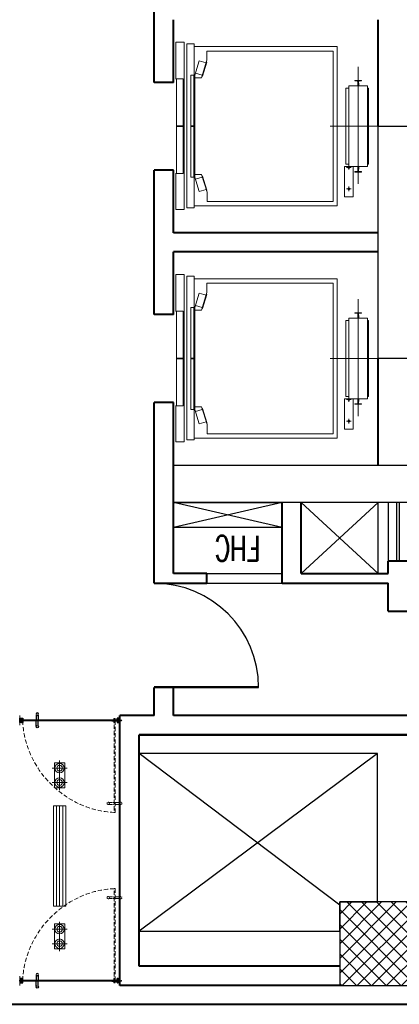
# Model space of a CAD drawing. Header units: inches. Extents: x 371717 to 373017, y 1317902 to 1318657.
# Tile 6 of 8: x 372538 to 372701, y 1317913 to 1318337. Entities that reach past the tile are written whole.
import ezdxf

# ---------------------------------------------------------------- set-up
doc = ezdxf.new("R2010")
doc.units = ezdxf.units.IN
doc.header["$LTSCALE"] = 35
doc.header["$MEASUREMENT"] = 0
doc.linetypes.add('HIDDEN', pattern=[0.375, 0.25, -0.125])
for name, color, linetype in [('2', 7, 'Continuous'), ('A-COLS', 4, 'Continuous'), ('A-DOOR', 7, 'Continuous'), ('A-SHAFT', 1, 'Continuous'), ('A-TEXT-600', 7, 'Continuous'), ('A_ele', 1, 'Continuous'), ('A_Louvers', 16, 'Continuous'), ('LINE', 4, 'Continuous')]:
    doc.layers.add(name, color=color, linetype=linetype)
for name, color, linetype, lineweight in [('A-LIFT', 154, 'Continuous', 9), ('A-WALL', 7, 'Continuous', 40), ('ac grill', 6, 'Continuous', 15), ('COL HATCH', 8, 'Continuous', 13), ('DIM', 221, 'Continuous', 9), ('I-CEIL-light', 150, 'Continuous', 0), ('I-Door', 30, 'Continuous', 15), ('I-Part-Gyps', 5, 'Continuous', 15), ('LIGHTS', 150, 'Continuous', 0)]:
    doc.layers.add(name, color=color, linetype=linetype, lineweight=lineweight)
doc.styles.add('300_simplex', font='simplex.shx', dxfattribs={"width": 0.7, "height": 300})

# ---------------------------------------------------------------- blocks, each defined once
blk = doc.blocks.new('DOOR')
for p, q in [((-0.01, 0), (-0.01, 0.9999)), ((0, 0), (0, 1))]:
    blk.add_line(p, q)
blk.add_arc((0, 0), 1, 90, 180)
blk = doc.blocks.new('DFSDFB')
at = {"color": 3, "elevation": -240}
for points in [[(-372040, -46680), (-372040, -46733)], [(-372020, -46680), (-372020, -46733)]]:
    blk.add_lwpolyline(points, dxfattribs=at)
at = {"color": 3}
blk.add_circle((-372030, -46673, -240), 12.5, dxfattribs=at)
blk = doc.blocks.new('FGBFGB')
at = {"layer": 'DIM'}
blk.add_hatch(color=256, dxfattribs=at).paths.add_polyline_path([(-372035, -46743), (-372025, -46743), (-372025, -46733), (-372035, -46733)])
at = {"color": 3, "elevation": -240}
for points in [[(-372035, -46733), (-372035, -46743)], [(-372025, -46733), (-372025, -46743)]]:
    blk.add_lwpolyline(points, dxfattribs=at)
at = {"layer": 'LINE', "color": 4}
blk.add_blockref('DFSDFB', (0, 0), dxfattribs=at)
at = {"layer": 'LINE', "color": 4, "xscale": -1, "rotation": 180}
blk.add_blockref('DFSDFB', (0, -93476), dxfattribs=at)
blk = doc.blocks.new('A$C13574F4D')
at = {"layer": '2', "color": 6, "linetype": 'Continuous'}
for p, q in [((2, 5), (0, 5)), ((0, 5), (0, 0)), ((1, 1), (1, 4)), ((1, 4), (2, 3)), ((22, 1), (1, 1)), ((3, 6), (2, 5)), ((2, 3), (4, 6)), ((3, 7), (3, 7)), ((3, 7), (3, 6)), ((4, 7), (4, 8)), ((4, 7), (4, 7)), ((22, 1), (44, 1)), ((41, 7), (41, 8)), ((41, 7), (41, 7)), ((43, 3), (41, 6)), ((42, 7), (42, 7)), ((42, 7), (42, 6)), ((42, 6), (43, 5)), ((43, 5), (45, 5)), ((44, 4), (43, 3)), ((44, 1), (44, 4)), ((45, 5), (45, 0)), ((0, 0), (45, 0))]:
    blk.add_line(p, q, dxfattribs=at)
for centre, radius, start, end in [((3, 7), 0.5, 29.9989, 210.0003), ((3, 6), 1, 315.001, 29.9996), ((42, 7), 0.5, 330.0011, 149.9997), ((42, 6), 1, 149.9997, 225)]:
    blk.add_arc(centre, radius, start, end, dxfattribs=at)
blk = doc.blocks.new('dhshfh')
at = {"color": 7, "linetype": 'Continuous'}
for p, q in [((0, -6, 0), (2, -5, 0)), ((0, -6, 0), (2, -7, 0)), ((41, -5, 0), (2, -5, 0)), ((41, -7, 0), (2, -7, 0)), ((5, -7, 0), (4, -5, 0)), ((6, -7, 0), (5, -5, 0)), ((6, -7, 0), (5, -5, 0)), ((7, -7, 0), (6, -5, 0)), ((8, -7, 0), (7, -5, 0)), ((9, -7, 0), (8, -5, 0)), ((10, -7, 0), (9, -5, 0)), ((11, -7, 0), (10, -5, 0)), ((12, -7, 0), (11, -5, 0)), ((13, -7, 0), (12, -5, 0)), ((14, -7, 0), (13, -5, 0)), ((15, -7, 0), (14, -5, 0)), ((16, -7, 0), (15, -5, 0)), ((17, -7, 0), (16, -5, 0)), ((17, -7, 0), (16, -5, 0)), ((18, -7, 0), (17, -5, 0)), ((19, -7, 0), (18, -5, 0)), ((20, -7, 0), (19, -5, 0)), ((21, -7, 0), (20, -5, 0)), ((22, -7, 0), (21, -5, 0)), ((23, -7, 0), (22, -5, 0)), ((24, -7, 0), (23, -5, 0)), ((25, -7, 0), (24, -5, 0)), ((26, -7, 0), (25, -5, 0)), ((27, -7, 0), (26, -5, 0)), ((28, -7, 0), (27, -5, 0)), ((29, -7, 0), (28, -5, 0)), ((30, -7, 0), (29, -5, 0)), ((31, -7, 0), (30, -5, 0)), ((32, -7, 0), (31, -5, 0)), ((33, -7, 0), (32, -5, 0)), ((34, -7, 0), (33, -5, 0)), ((35, -7, 0), (34, -5, 0)), ((36, -7, 0), (35, -5, 0)), ((37, -7, 0), (36, -5, 0)), ((38, -7, 0), (37, -5, 0)), ((39, -7, 0), (38, -5, 0)), ((40, -7, 0), (39, -5, 0)), ((41, -5, 0), (41, -3, 0)), ((42, -3, 0), (41, -3, 0)), ((41, -9, 0), (41, -7, 0)), ((42, -9, 0), (41, -9, 0)), ((43, -8, 0), (43, -4, 0))]:
    blk.add_line(p, q, dxfattribs=at)
for centre, start, end in [((42, -4, 0), 0, 90), ((42, -8, 0), 270, 0)]:
    blk.add_arc(centre, 1, start, end, dxfattribs=at)
blk = doc.blocks.new('A$C4B1B412E')
at = {"layer": 'LINE'}
h = blk.add_hatch(dxfattribs=at)
h.set_pattern_fill('ANSI31', color=25, scale=0.2, angle=-90, style=0)
h.set_pattern_definition([(225, (19616.511, 13176.13184), (-0.449012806, 0.449012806), [])])
h.paths.add_polyline_path([(-437, 327), (-437, 342), (-437, 347), (-449, 347), (-449, 327)])
h = blk.add_hatch(dxfattribs=at)
h.set_pattern_fill('ANSI31', color=25, scale=0.2, angle=-90, style=0)
h.set_pattern_definition([(135, (19616.511, -13530.6771), (-0.449012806, -0.449012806), [])])
h.paths.add_polyline_path([(-437, -681), (-437, -697), (-437, -702), (-449, -702), (-449, -681)])
at = {"color": 5, "ltscale": 5}
for p, q in [((-452, 311, 0), (-452, 263, 0)), ((-452, 311, 0), (-437, 311, 0)), ((-449, -671, 0), (-449, 311, 0)), ((-449, 263, 0), (-449, 311, 0)), ((-440, 311, 0), (-440, -671, 0)), ((-440, 263, 0), (-440, 311, 0)), ((-437, 311, 0), (-437, 263, 0)), ((-452, 263, 0), (-449, 263, 0)), ((-437, 263, 0), (-440, 263, 0))]:
    blk.add_line(p, q, dxfattribs=at)
at = {"linetype": 'HIDDEN', "ltscale": 5}
for p, q in [((-1409, 296, 0), (-424, 296, 0)), ((-424, 286, 0), (-1409, 286, 0))]:
    blk.add_line(p, q, dxfattribs=at)
at = {"linetype": 'HIDDEN'}
for p, q in [((-1319, 296, 0), (-1319, 286, 0)), ((-1309, 296, 0), (-1309, 286, 0))]:
    blk.add_line(p, q, dxfattribs=at)
at = {"color": 8, "linetype": 'HIDDEN', "ltscale": 5}
for p, q in [((-424, 299, 0), (-471, 299, 0)), ((-471, 299, 0), (-471, 296, 0)), ((-471, 296, 0), (-424, 296, 0)), ((-471, 283, 0), (-471, 286, 0)), ((-471, 286, 0), (-424, 286, 0)), ((-424, 283, 0), (-471, 283, 0)), ((-424, 299, 0), (-424, 283, 0))]:
    blk.add_line(p, q, dxfattribs=at)
at = {"linetype": 'HIDDEN', "elevation": 0}
for points in [[(-1324, 348), (-1324, 296)], [(-1304, 348), (-1304, 296)], [(-1324, 233), (-1324, 286)], [(-1304, 233), (-1304, 286)]]:
    blk.add_lwpolyline(points, dxfattribs=at)
at = {"linetype": 'HIDDEN', "ltscale": 5, "elevation": 0}
blk.add_lwpolyline([(-1409, 296), (-1409, 286)], dxfattribs=at)
at = {"color": 5, "ltscale": 5, "elevation": 0}
blk.add_lwpolyline([(-449, -671), (-440, -671)], dxfattribs=at)
at = {"linetype": 'HIDDEN'}
for centre in [(-1314, 356, 0), (-1314, 225, 0)]:
    blk.add_circle(centre, 12.5, dxfattribs=at)
at = {"linetype": 'HIDDEN', "ltscale": 5, "extrusion": (-3.33482e-11, -6.26733e-09, -1)}
blk.add_ellipse((-510, 227, 0), major_axis=(-668, 668, 0), ratio=0.900623, start_param=3.910619, end_param=5.509863, dxfattribs=at)
at = {"color": 5, "ltscale": 5, "extrusion": (-3.33482e-11, -6.26733e-09, -1)}
blk.add_ellipse((-444, 290, 0), major_axis=(2.8, 2.8, 0), ratio=1, start_param=3.141593, end_param=9.424778, dxfattribs=at)
at = {"color": 8, "linetype": 'HIDDEN', "ltscale": 5, "extrusion": (-6.26733e-09, 3.33482e-11, -1)}
blk.add_ellipse((-444, 290, 0), major_axis=(2.8, -2.8, 0), ratio=1, start_param=3.141593, end_param=9.424778, dxfattribs=at)
at = {"layer": '2', "color": 6, "linetype": 'Continuous'}
for p, q in [((-467, 348, 0), (-454, 348, 0)), ((-467, 330, 0), (-467, 348, 0)), ((-465, 330, 0), (-467, 330, 0)), ((-465, 329, 0), (-467, 329, 0)), ((-467, 329, 0), (-467, 326, 0)), ((-467, 325, 0), (-467, 326, 0)), ((-467, 322, 0), (-467, 325, 0)), ((-465, 322, 0), (-467, 322, 0)), ((-466, 332, 0), (-466, 346, 0)), ((-463, 329, 0), (-466, 332, 0)), ((-465, 347, 0), (-461, 347, 0)), ((-464, 328, 0), (-465, 330, 0)), ((-464, 329, 0), (-465, 329, 0)), ((-465, 327, 0), (-464, 328, 0)), ((-465, 324, 0), (-464, 323, 0)), ((-464, 322, 0), (-465, 322, 0)), ((-464, 327, 0), (-464, 328, 0)), ((-452, 326, 0), (-464, 326, 0)), ((-452, 325, 0), (-464, 325, 0)), ((-463, 327, 0), (-462, 328, 0)), ((-460, 347, 0), (-457, 347, 0)), ((-457, 345, 0), (-457, 346, 0)), ((-455, 327, 0), (-457, 345, 0)), ((-455, 342, 0), (-454, 328, 0)), ((-453, 326, 0), (-455, 326, 0)), ((-454, 348, 0), (-454, 345, 0)), ((-454, 345, 0), (-453, 345, 0)), ((-453, 343, 0), (-454, 343, 0)), ((-451, 329, 0), (-454, 329, 0)), ((-454, 328, 0), (-452, 328, 0)), ((-454, 328, 0), (-453, 328, 0)), ((-454, 323, 0), (-452, 323, 0)), ((-451, 322, 0), (-454, 322, 0)), ((-453, 345, 0), (-452, 343, 0)), ((-452, 328, 0), (-452, 326, 0)), ((-452, 323, 0), (-452, 325, 0)), ((-451, 328, 0), (-451, 329, 0)), ((-451, 326, 0), (-451, 328, 0)), ((-445, 326, 0), (-451, 326, 0)), ((-451, 325, 0), (-451, 322, 0)), ((-438, 325, 0), (-451, 325, 0)), ((-444, 326, 0), (-445, 326, 0)), ((-444, 326, 0), (-444, 326, 0)), ((-424, 326, 0), (-444, 326, 0)), ((-438, 322, 0), (-438, 325, 0)), ((-435, 322, 0), (-438, 322, 0)), ((-437, 343, 0), (-436, 345, 0)), ((-425, 325, 0), (-437, 325, 0)), ((-437, 325, 0), (-437, 323, 0)), ((-437, 323, 0), (-435, 323, 0)), ((-436, 345, 0), (-435, 345, 0)), ((-434, 343, 0), (-436, 343, 0)), ((-435, 345, 0), (-435, 348, 0)), ((-435, 348, 0), (-422, 348, 0)), ((-433, 344, 0), (-433, 345, 0)), ((-432, 346, 0), (-424, 346, 0)), ((-425, 323, 0), (-424, 324, 0)), ((-424, 322, 0), (-425, 322, 0)), ((-423, 322, 0), (-424, 322, 0)), ((-423, 345, 0), (-423, 327, 0)), ((-422, 322, 0), (-423, 322, 0)), ((-422, 348, 0), (-422, 322, 0)), ((-465, -676, 0), (-467, -676, 0)), ((-467, -676, 0), (-467, -679, 0)), ((-467, -679, 0), (-467, -681, 0)), ((-467, -684, 0), (-467, -681, 0)), ((-465, -684, 0), (-467, -684, 0)), ((-465, -684, 0), (-467, -684, 0)), ((-467, -684, 0), (-467, -702, 0)), ((-467, -702, 0), (-454, -702, 0)), ((-463, -683, 0), (-466, -686, 0)), ((-466, -687, 0), (-466, -700, 0)), ((-464, -677, 0), (-465, -676, 0)), ((-465, -679, 0), (-464, -678, 0)), ((-465, -681, 0), (-464, -682, 0)), ((-464, -683, 0), (-465, -684, 0)), ((-464, -683, 0), (-465, -684, 0)), ((-465, -701, 0), (-461, -701, 0)), ((-452, -679, 0), (-464, -679, 0)), ((-452, -681, 0), (-464, -681, 0)), ((-464, -682, 0), (-464, -683, 0)), ((-463, -681, 0), (-462, -683, 0)), ((-460, -701, 0), (-457, -701, 0)), ((-455, -681, 0), (-457, -699, 0)), ((-457, -699, 0), (-457, -700, 0)), ((-453, -681, 0), (-455, -681, 0)), ((-455, -697, 0), (-454, -682, 0)), ((-451, -676, 0), (-454, -676, 0)), ((-454, -677, 0), (-452, -678, 0)), ((-454, -683, 0), (-452, -682, 0)), ((-454, -682, 0), (-453, -682, 0)), ((-451, -684, 0), (-454, -684, 0)), ((-453, -697, 0), (-454, -698, 0)), ((-454, -702, 0), (-454, -700, 0)), ((-454, -700, 0), (-453, -700, 0)), ((-453, -700, 0), (-452, -698, 0)), ((-452, -678, 0), (-452, -679, 0)), ((-452, -682, 0), (-452, -681, 0)), ((-451, -679, 0), (-451, -676, 0)), ((-438, -679, 0), (-451, -679, 0)), ((-445, -681, 0), (-451, -681, 0)), ((-451, -681, 0), (-451, -682, 0)), ((-451, -683, 0), (-451, -684, 0)), ((-444, -680, 0), (-445, -681, 0)), ((-444, -681, 0), (-444, -680, 0)), ((-424, -681, 0), (-444, -681, 0)), ((-435, -676, 0), (-438, -676, 0)), ((-438, -676, 0), (-438, -679, 0)), ((-437, -678, 0), (-435, -677, 0)), ((-437, -679, 0), (-437, -678, 0)), ((-425, -679, 0), (-437, -679, 0)), ((-437, -698, 0), (-436, -700, 0)), ((-434, -698, 0), (-436, -697, 0)), ((-436, -700, 0), (-435, -700, 0)), ((-435, -700, 0), (-435, -702, 0)), ((-435, -702, 0), (-422, -702, 0)), ((-433, -699, 0), (-433, -700, 0)), ((-432, -701, 0), (-424, -701, 0)), ((-424, -676, 0), (-425, -677, 0)), ((-425, -678, 0), (-424, -679, 0)), ((-423, -676, 0), (-424, -676, 0)), ((-422, -676, 0), (-423, -676, 0)), ((-423, -700, 0), (-423, -682, 0)), ((-422, -702, 0), (-422, -676, 0))]:
    blk.add_line(p, q, dxfattribs=at)
for centre, radius, start, end in [((-465, 346, 0), 0.8, 90, 180), ((-465, 332, 0), 0.8, 180, 225), ((-464, 327, 0), 0.4, 150, 270), ((-464, 324, 0), 0.4, 90, 210), ((-465, 328, 0), 0.801, 329.9994, 45.0005), ((-464, 327, 0), 0.6, 150, 330.0002), ((-465, 323, 0), 0.801, 314.9995, 30.0006), ((-463, 328, 0), 0.5, 330, 45), ((-461, 347, 0), 0.3, 180, 0), ((-457, 346, 0), 0.8, 3.8105, 90), ((-454, 342, 0), 0.8, 75, 183.8141), ((-455, 327, 0), 0.5, 183.8144, 270), ((-454, 329, 0), 0.65, 90, 251.0755), ((-454, 322, 0), 0.65, 108.9245, 270), ((-452, 343, 0), 0.5, 254.9999, 30.0001), ((-453, 327, 0), 0.6, 270.0001, 90), ((-451, 328, 0), 0.3, 270, 90), ((-436, 343, 0), 0.5, 149.9999, 285), ((-435, 322, 0), 0.65, 270, 71.0754), ((-434, 344, 0), 0.8, 285, 0), ((-432, 345, 0), 0.8, 90, 179.9999), ((-425, 324, 0), 0.4, 330.0001, 90), ((-424, 323, 0), 0.8, 150, 225.0002), ((-424, 345, 0), 0.8, 0.0001, 90), ((-424, 327, 0), 0.8, 270, 0), ((-465, -687, 0), 0.8, 135, 180), ((-465, -700, 0), 0.8, 180, 270), ((-464, -679, 0), 0.4, 150, 270), ((-464, -681, 0), 0.4, 90, 210), ((-465, -678, 0), 0.801, 329.9994, 45.0005), ((-464, -682, 0), 0.6, 29.9998, 210), ((-465, -683, 0), 0.801, 314.9995, 30.0006), ((-463, -683, 0), 0.5, 315, 30), ((-461, -701, 0), 0.3, 0, 180), ((-457, -700, 0), 0.8, 270, 356.1895), ((-455, -681, 0), 0.5, 90, 176.1856), ((-454, -697, 0), 0.8, 176.1859, 285), ((-454, -677, 0), 0.65, 90, 251.0755), ((-454, -683, 0), 0.65, 108.9245, 270), ((-453, -681, 0), 0.6, 270, 89.9999), ((-452, -698, 0), 0.5, 329.9999, 105.0001), ((-451, -682, 0), 0.3, 270, 90), ((-436, -698, 0), 0.5, 75, 210.0001), ((-435, -677, 0), 0.65, 288.9246, 90), ((-434, -699, 0), 0.8, 0, 75), ((-432, -700, 0), 0.8, 180.0001, 270), ((-424, -678, 0), 0.8, 134.9998, 210), ((-425, -679, 0), 0.4, 270, 29.9999), ((-424, -682, 0), 0.8, 0, 90), ((-424, -700, 0), 0.8, 270, 359.9999)]:
    blk.add_arc(centre, radius, start, end, dxfattribs=at)
at = {"layer": 'I-Part-Gyps', "lineweight": 15}
for p, q in [((-394, 348, 0), (-494, 348, 0)), ((-394, -702, 0), (-494, -702, 0)), ((-394, -702, 0), (-494, -702, 0))]:
    blk.add_line(p, q, dxfattribs=at)
at = {"layer": 'LINE', "color": 25, "elevation": 0}
for points in [[(-449, 327), (-449, 347), (-437, 347), (-437, 342), (-437, 342), (-437, 327)], [(-449, -681), (-449, -702), (-437, -702), (-437, -697), (-437, -697), (-437, -681)]]:
    blk.add_lwpolyline(points, close=True, dxfattribs=at)
at = {"layer": 'LINE', "color": 4, "extrusion": (0, 0, -1), "zscale": -1}
blk.add_blockref('A$C13574F4D', (422, 317, 0), dxfattribs=at)
at = {"layer": 'LINE', "color": 4, "rotation": 270}
blk.add_blockref('dhshfh', (-438, 366, 0), dxfattribs=at)
at = {"layer": 'LINE', "color": 4, "extrusion": (0, 0, -1), "zscale": -1, "rotation": 270}
blk.add_blockref('FGBFGB', (47182, -372548, -240), dxfattribs=at)
at = {"layer": 'LINE', "color": 4, "extrusion": (0, 0, -1), "xscale": -1, "zscale": -1, "rotation": 180}
blk.add_blockref('A$C13574F4D', (422, -671, 0), dxfattribs=at)
blk = doc.blocks.new('cflgrid-flat-3')
at = {"layer": 'I-CEIL-light', "ltscale": 10}
for p, q in [((300, 420), (300, 180)), ((420, 300), (180, 300))]:
    blk.add_line(p, q, dxfattribs=at)
for radius in [75, 45]:
    blk.add_circle((300, 300), radius, dxfattribs=at)
blk = doc.blocks.new('A$C64E82A7A')
at = {"layer": 'LIGHTS', "linetype": 'ByBlock'}
blk.add_lwpolyline([(27, 27), (327, 27), (327, 152), (27, 152)], close=True, dxfattribs=at)
at = {"layer": 'LIGHTS', "ltscale": 10}
for p, xscale, yscale, zscale, rotation in [((-135, -135), 0.7499999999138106, 0.7499999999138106, 0.7499999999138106, 0.01273986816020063), ((488, -135), -0.7499999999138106, 0.75, 0.75, 359.9872601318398)]:
    blk.add_blockref('cflgrid-flat-3', p, dxfattribs=dict(at, xscale=xscale, yscale=yscale, zscale=zscale, rotation=rotation))
blk = doc.blocks.new('A$C4DBF7927')
at = {"layer": 'ac grill'}
for p, q in [((38, 0), (38, -1200)), ((75, 0), (75, -1200)), ((112, 0), (112, -1200))]:
    blk.add_line(p, q, dxfattribs=at)
blk.add_lwpolyline([(0, -1200), (150, -1200), (150, 0), (0, 0)], close=True, dxfattribs=at)

msp = doc.modelspace()

# ---------------------------------------------------------------- hatches: boundary and pattern name
at = {"layer": 'COL HATCH'}
h = msp.add_hatch(dxfattribs=at)
h.set_pattern_fill('ANSI37', color=256, scale=36, angle=90, style=0)
h.set_pattern_definition([(135, (372711.621, 1317618.76), (-3.18198, -3.18198), []), (225, (372711.621, 1317618.76), (3.18198, -3.18198), [])])
h.paths.add_polyline_path([(372711.62, 1317921.16), (372711.62, 1317957.16), (372675.62, 1317957.16), (372675.62, 1317921.16)])

# ---------------------------------------------------------------- linework, layer by layer
at = {"layer": 'A-COLS', "elevation": -0.06}
for points in [[(372692.18, 1318191.34), (372692.18, 1318291.42), (372704.78, 1318291.42), (372704.78, 1318191.34)], [(372603.98, 1318145.44), (372704.78, 1318145.44), (372704.78, 1318129.24), (372603.98, 1318129.24)]]:
    msp.add_lwpolyline(points, close=True, dxfattribs=at)
at = {"layer": 'A-COLS', "ltscale": 2.5, "elevation": -0.06}
msp.add_lwpolyline([(372711.62, 1317921.16), (372711.62, 1317957.16), (372675.62, 1317957.16), (372675.62, 1317921.16)], close=True, dxfattribs=at)
at = {"layer": 'A-LIFT'}
for p, q in [((372683.61, 1318317.03, -0.06), (372683.61, 1318266.61, -0.06)), ((372612.82, 1318313.39, -0.06), (372612.82, 1318269.45, -0.06)), ((372671.57, 1318291.42, -0.06), (372691.95, 1318291.42, -0.06)), ((372680.54, 1318273.69, -0.06), (372678.59, 1318273.69, -0.06)), ((372679.57, 1318272.71, -0.06), (372679.57, 1318274.67, -0.06)), ((372679.57, 1318263.46, -0.06), (372679.57, 1318265.42, -0.06)), ((372680.54, 1318264.44, -0.06), (372678.59, 1318264.44, -0.06)), ((372683.61, 1318216.95, -0.06), (372683.61, 1318166.53, -0.06)), ((372612.82, 1318213.31, -0.06), (372612.82, 1318169.37, -0.06)), ((372671.57, 1318191.34, -0.06), (372691.95, 1318191.34, -0.06)), ((372680.54, 1318173.61, -0.06), (372678.59, 1318173.61, -0.06)), ((372679.57, 1318172.63, -0.06), (372679.57, 1318174.59, -0.06)), ((372680.54, 1318164.36, -0.06), (372678.59, 1318164.36, -0.06)), ((372679.57, 1318163.38, -0.06), (372679.57, 1318165.34, -0.06))]:
    msp.add_line(p, q, dxfattribs=at)
at = {"layer": 'A-LIFT', "elevation": -0.06}
for points in [[(372605.02, 1318311.66), (372605.02, 1318327.65), (372608.66, 1318327.65), (372608.66, 1318255.57), (372605.02, 1318255.57), (372605.02, 1318271.18)], [(372612.98, 1318257.09), (372674.51, 1318257.09), (372674.51, 1318325.75), (372612.98, 1318325.75)], [(372613.19, 1318270.58), (372616.06, 1318270.58), (372618.49, 1318263.06), (372618.49, 1318259.02), (372672.82, 1318259.02), (372672.82, 1318323.82), (372618.38, 1318323.82), (372618.38, 1318319.81), (372616.06, 1318312.26), (372613.19, 1318312.26)], [(372613.19, 1318313.39), (372615.09, 1318319.61), (372618.04, 1318318.71)], [(372616.29, 1318312.99), (372616.47, 1318312.94), (372618.33, 1318319.02), (372618.15, 1318319.08)], [(372616.4, 1318313.36), (372613.45, 1318314.27)], [(372679.57, 1318275.04), (372678.29, 1318275.04), (372678.29, 1318307.8), (372679.57, 1318307.8)], [(372687.66, 1318275.04), (372688.04, 1318275.04), (372688.04, 1318307.8), (372687.66, 1318307.8)], [(372613.19, 1318269.45), (372615.09, 1318263.23), (372618.04, 1318264.13)], [(372616.4, 1318269.48), (372613.45, 1318268.57)], [(372616.29, 1318269.85), (372616.47, 1318269.9), (372618.33, 1318263.82), (372618.15, 1318263.76)], [(372605.02, 1318211.58), (372605.02, 1318227.57), (372608.66, 1318227.57), (372608.66, 1318155.49), (372605.02, 1318155.49), (372605.02, 1318171.1)], [(372612.98, 1318157.01), (372674.51, 1318157.01), (372674.51, 1318225.67), (372612.98, 1318225.67)], [(372613.19, 1318170.5), (372616.06, 1318170.5), (372618.49, 1318162.98), (372618.49, 1318158.94), (372672.82, 1318158.94), (372672.82, 1318223.74), (372618.38, 1318223.74), (372618.38, 1318219.73), (372616.06, 1318212.18), (372613.19, 1318212.18)], [(372613.19, 1318213.31), (372615.09, 1318219.53), (372618.04, 1318218.63)], [(372616.29, 1318212.91), (372616.47, 1318212.86), (372618.33, 1318218.94), (372618.15, 1318219)], [(372616.4, 1318213.28), (372613.45, 1318214.19)], [(372679.57, 1318174.96), (372678.29, 1318174.96), (372678.29, 1318207.72), (372679.57, 1318207.72)], [(372687.66, 1318174.96), (372688.04, 1318174.96), (372688.04, 1318207.72), (372687.66, 1318207.72)], [(372613.19, 1318169.37), (372615.09, 1318163.15), (372618.04, 1318164.05)], [(372616.4, 1318169.4), (372613.45, 1318168.49)], [(372616.29, 1318169.77), (372616.47, 1318169.82), (372618.33, 1318163.74), (372618.15, 1318163.68)]]:
    msp.add_lwpolyline(points, dxfattribs=at)
for points in [[(372609.82, 1318256.32), (372612.98, 1318256.32), (372612.98, 1318326.9), (372609.82, 1318326.9)], [(372605.37, 1318270.99), (372608.24, 1318270.99), (372608.24, 1318311.85), (372605.37, 1318311.85)], [(372611.51, 1318269.45), (372613.19, 1318269.45), (372613.19, 1318313.39), (372611.51, 1318313.39)], [(372687.66, 1318274.08), (372687.66, 1318308.76), (372679.57, 1318308.76), (372679.57, 1318274.08)], [(372608.24, 1318291.54), (372605.37, 1318291.54), (372605.37, 1318291.54), (372608.24, 1318291.54)], [(372605.37, 1318291.3), (372608.24, 1318291.3), (372608.24, 1318291.3), (372605.37, 1318291.3)], [(372611.51, 1318291.52), (372612.82, 1318291.52), (372612.82, 1318291.52), (372611.51, 1318291.52)], [(372612.82, 1318291.32), (372611.51, 1318291.32), (372611.51, 1318291.32), (372612.82, 1318291.32)], [(372681.49, 1318274.08), (372681.49, 1318260.97), (372677.64, 1318260.97), (372677.64, 1318274.08)], [(372609.82, 1318156.24), (372612.98, 1318156.24), (372612.98, 1318226.82), (372609.82, 1318226.82)], [(372605.37, 1318170.91), (372608.24, 1318170.91), (372608.24, 1318211.77), (372605.37, 1318211.77)], [(372611.51, 1318169.37), (372613.19, 1318169.37), (372613.19, 1318213.31), (372611.51, 1318213.31)], [(372687.66, 1318174), (372687.66, 1318208.68), (372679.57, 1318208.68), (372679.57, 1318174)], [(372608.24, 1318191.46), (372605.37, 1318191.46), (372605.37, 1318191.46), (372608.24, 1318191.46)], [(372605.37, 1318191.22), (372608.24, 1318191.22), (372608.24, 1318191.22), (372605.37, 1318191.22)], [(372611.51, 1318191.44), (372612.82, 1318191.44), (372612.82, 1318191.44), (372611.51, 1318191.44)], [(372612.82, 1318191.24), (372611.51, 1318191.24), (372611.51, 1318191.24), (372612.82, 1318191.24)], [(372681.49, 1318174), (372681.49, 1318160.89), (372677.64, 1318160.89), (372677.64, 1318174)]]:
    msp.add_lwpolyline(points, close=True, dxfattribs=at)
for points in [[(372685.05, 1318311.15), (372682.16, 1318311.15), (372682.16, 1318311.06, 0.385135), (372682.28, 1318310.93), (372683.3, 1318310.81, -0.382193), (372683.47, 1318310.62), (372683.47, 1318310.03, -0.131652), (372683.47, 1318310.01), (372683.42, 1318309.93, 0.131652), (372683.41, 1318309.91), (372683.41, 1318308.8, 0.414214), (372683.45, 1318308.76), (372683.76, 1318308.76, 0.414214), (372683.8, 1318308.8), (372683.8, 1318309.91, 0.131652), (372683.79, 1318309.93), (372683.75, 1318310.01, -0.131652), (372683.74, 1318310.03), (372683.74, 1318310.62, -0.382193), (372683.91, 1318310.81), (372684.93, 1318310.93, 0.379256), (372685.05, 1318311.06)], [(372685.05, 1318271.69), (372682.16, 1318271.69), (372682.16, 1318271.78, -0.385135), (372682.28, 1318271.91), (372683.3, 1318272.03, 0.382193), (372683.47, 1318272.22), (372683.47, 1318272.81, 0.131652), (372683.47, 1318272.83), (372683.42, 1318272.91, -0.131652), (372683.41, 1318272.93), (372683.41, 1318274.04, -0.414214), (372683.45, 1318274.08), (372683.76, 1318274.08, -0.414214), (372683.8, 1318274.04), (372683.8, 1318272.93, -0.131652), (372683.79, 1318272.91), (372683.75, 1318272.83, 0.131652), (372683.74, 1318272.81), (372683.74, 1318272.22, 0.382193), (372683.91, 1318272.03), (372684.93, 1318271.91, -0.379256), (372685.05, 1318271.78)], [(372685.05, 1318211.07), (372682.16, 1318211.07), (372682.16, 1318210.98, 0.385135), (372682.28, 1318210.85), (372683.3, 1318210.73, -0.382193), (372683.47, 1318210.54), (372683.47, 1318209.95, -0.131652), (372683.47, 1318209.93), (372683.42, 1318209.85, 0.131652), (372683.41, 1318209.83), (372683.41, 1318208.72, 0.414214), (372683.45, 1318208.68), (372683.76, 1318208.68, 0.414214), (372683.8, 1318208.72), (372683.8, 1318209.83, 0.131652), (372683.79, 1318209.85), (372683.75, 1318209.93, -0.131652), (372683.74, 1318209.95), (372683.74, 1318210.54, -0.382193), (372683.91, 1318210.73), (372684.93, 1318210.85, 0.379256), (372685.05, 1318210.98)], [(372685.05, 1318171.61), (372682.16, 1318171.61), (372682.16, 1318171.7, -0.385135), (372682.28, 1318171.83), (372683.3, 1318171.95, 0.382193), (372683.47, 1318172.14), (372683.47, 1318172.73, 0.131652), (372683.47, 1318172.75), (372683.42, 1318172.83, -0.131652), (372683.41, 1318172.85), (372683.41, 1318173.96, -0.414214), (372683.45, 1318174), (372683.76, 1318174, -0.414214), (372683.8, 1318173.96), (372683.8, 1318172.85, -0.131652), (372683.79, 1318172.83), (372683.75, 1318172.75, 0.131652), (372683.74, 1318172.73), (372683.74, 1318172.14, 0.382193), (372683.91, 1318171.95), (372684.93, 1318171.83, -0.379256), (372685.05, 1318171.7)]]:
    msp.add_lwpolyline(points, format="xyb", close=True, dxfattribs=at)
at = {"layer": 'A-LIFT'}
for centre in [(372679.57, 1318273.69, -0.06), (372679.57, 1318264.44, -0.06), (372679.57, 1318173.61, -0.06), (372679.57, 1318164.36, -0.06)]:
    msp.add_circle(centre, 0.4, dxfattribs=at)
at = {"layer": 'A-SHAFT'}
for p, q in [((372650.78, 1318129.24, -0.06), (372603.98, 1318118.44, -0.06)), ((372650.78, 1318118.44, -0.06), (372603.98, 1318129.24, -0.06)), ((372691.95, 1318021.06, -0.06), (372589.22, 1317944.56, -0.06)), ((372675.62, 1317955.83, -0.06), (372589.22, 1318021.06, -0.06))]:
    msp.add_line(p, q, dxfattribs=at)
at = {"layer": 'A-SHAFT', "ltscale": 0.5}
for p, q in [((372659.06, 1318098.64, -0.06), (372692.18, 1318129.24, -0.06)), ((372692.18, 1318098.64, -0.06), (372659.06, 1318129.24, -0.06))]:
    msp.add_line(p, q, dxfattribs=at)
at = {"layer": 'A-SHAFT', "elevation": -0.06}
for points in [[(372603.98, 1318118.44), (372603.98, 1318129.24), (372650.78, 1318129.24), (372650.78, 1318118.44)], [(372589.22, 1318021.06), (372589.22, 1317944.56), (372675.62, 1317944.56), (372675.62, 1317957.16), (372691.95, 1317957.16), (372691.95, 1318021.06)]]:
    msp.add_lwpolyline(points, close=True, dxfattribs=at)
at = {"layer": 'A-SHAFT', "ltscale": 0.5, "elevation": -0.06}
msp.add_lwpolyline([(372692.18, 1318098.64), (372692.18, 1318129.24), (372659.06, 1318129.24), (372659.06, 1318098.64)], close=True, dxfattribs=at)
at = {"layer": 'A-WALL'}
for p, q in [((372595.7, 1318310.32, -0.06), (372595.7, 1318380.52, -0.06)), ((372603.98, 1318310.32, -0.06), (372603.98, 1318337.32, -0.06)), ((372692.18, 1318291.42, -0.06), (372692.18, 1318337.32, -0.06)), ((372603.98, 1318310.32, -0.06), (372595.7, 1318310.32, -0.06)), ((372595.7, 1318210.24, -0.06), (372595.7, 1318272.52, -0.06)), ((372603.98, 1318272.52, -0.06), (372595.7, 1318272.52, -0.06)), ((372603.98, 1318245.52, -0.06), (372603.98, 1318272.52, -0.06)), ((372692.18, 1318245.52, -0.06), (372603.98, 1318245.52, -0.06)), ((372603.98, 1318210.24, -0.06), (372603.98, 1318237.24, -0.06)), ((372692.18, 1318237.24, -0.06), (372603.98, 1318237.24, -0.06)), ((372603.98, 1318210.24, -0.06), (372595.7, 1318210.24, -0.06)), ((372692.18, 1318145.44, -0.06), (372692.18, 1318191.34, -0.06)), ((372595.7, 1318094.5, -0.06), (372595.7, 1318172.44, -0.06)), ((372603.98, 1318172.44, -0.06), (372595.7, 1318172.44, -0.06)), ((372603.98, 1318098.64, -0.06), (372603.98, 1318172.44, -0.06)), ((372650.78, 1318094.5, -0.06), (372650.78, 1318129.24, -0.06)), ((372659.06, 1318098.64, -0.06), (372659.06, 1318129.24, -0.06)), ((372696.5, 1318098.64, -0.06), (372696.5, 1318104.04, -0.06)), ((372618.38, 1318098.64, -0.06), (372603.98, 1318098.64, -0.06)), ((372618.38, 1318094.5, -0.06), (372618.38, 1318098.64, -0.06)), ((372659.06, 1318098.64, -0.06), (372696.5, 1318098.64, -0.06)), ((372595.7, 1318094.5, -0.06), (372618.38, 1318094.5, -0.06)), ((372650.78, 1318094.5, -0.06), (372696.5, 1318094.5, -0.06)), ((372696.5, 1318082.44, -0.06), (372696.5, 1318094.5, -0.06)), ((372696.5, 1318082.44, -0.06), (372704.78, 1318082.44, -0.06)), ((372595.7, 1318037.44, -0.06), (372595.7, 1318049.5, -0.06)), ((372603.98, 1318049.5, -0.06), (372595.7, 1318049.5, -0.06)), ((372603.98, 1318037.44, -0.06), (372603.98, 1318049.5, -0.06)), ((372595.7, 1318037.44, -0.06), (372580.94, 1318037.44, -0.06)), ((372595.7, 1318037.44, -0.06), (372580.94, 1318037.44, -0.06)), ((372580.94, 1317921.16, -0.06), (372580.94, 1318037.44, -0.06)), ((372832.58, 1318037.44, -0.06), (372603.98, 1318037.44, -0.06)), ((372870.38, 1318037.44, -0.06), (372603.98, 1318037.44, -0.06)), ((372832.58, 1318037.44, -0.06), (372603.98, 1318037.44, -0.06)), ((372589.22, 1318029.16, -0.06), (372832.58, 1318029.16, -0.06)), ((372832.58, 1318029.16, -0.06), (372589.22, 1318029.16, -0.06)), ((372589.22, 1317929.44, -0.06), (372589.22, 1318029.16, -0.06)), ((372675.62, 1317929.44, -0.06), (372589.22, 1317929.44, -0.06)), ((372675.62, 1317921.16, -0.06), (372580.94, 1317921.16, -0.06)), ((372414.88, 1317913.06, -0.06), (373014.02, 1317913.06, -0.06))]:
    msp.add_line(p, q, dxfattribs=at)
at = {"layer": 'A-WALL', "ltscale": 0.25}
msp.add_line((372704.78, 1318104.04, -0.06), (372696.5, 1318104.04, -0.06), dxfattribs=at)
at = {"layer": 'A_ele'}
for p, q in [((372618.38, 1318098.64, -0.06), (372650.78, 1318098.64, -0.06)), ((372618.38, 1318094.5, -0.06), (372650.78, 1318094.5, -0.06))]:
    msp.add_line(p, q, dxfattribs=at)
at = {"layer": 'A_Louvers'}
for p, q in [((372696.5, 1318129.24, -0.06), (372696.5, 1318104.04, -0.06)), ((372700.1, 1318129.24, -0.06), (372700.1, 1318104.04, -0.06)), ((372701.18, 1318129.24, -0.06), (372701.18, 1318104.04, -0.06))]:
    msp.add_line(p, q, dxfattribs=at)

# ---------------------------------------------------------------- block references
at = {"layer": 'A-DOOR', "xscale": 44.99999997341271, "yscale": 44.99999997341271, "zscale": 44.99999997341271, "rotation": 270}
msp.add_blockref('DOOR', (372595.7, 1318049.5, -0.06), dxfattribs=at)
at = {"layer": 'ac grill', "xscale": 0.03599999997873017, "yscale": 0.03599999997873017, "zscale": 0.03599999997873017}
msp.add_blockref('A$C4DBF7927', (372552.25, 1317998.57, -0.06), dxfattribs=at)
at = {"layer": 'I-Door', "rotation": 270}
for p, xscale, yscale, zscale in [((372566.63, 1318053.67, -0.05), -0.04114285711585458, 0.04114285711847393, 0.04114285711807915), ((372566.63, 1317904.93, -0.05), 0.04114285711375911, 0.04114285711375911, 0.04114285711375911)]:
    msp.add_blockref('A$C4B1B412E', p, dxfattribs=dict(at, xscale=xscale, yscale=yscale, zscale=zscale))
at = {"layer": 'LIGHTS', "linetype": 'ByBlock', "xscale": 0.03599999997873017, "yscale": 0.03599999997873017, "zscale": 0.03599999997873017, "rotation": 90}
for p in [(372558.19, 1318005.38, -0.06), (372558.19, 1317935.95, -0.05)]:
    msp.add_blockref('A$C64E82A7A', p, dxfattribs=at)

# ---------------------------------------------------------------- texts
at = {"layer": 'A-TEXT-600', "insert": (372631.55, 1318109.53, -0.06), "char_height": 10.8, "attachment_point": 5, "rotation": 180, "style": '300_simplex'}
msp.add_mtext('FHC', dxfattribs=at)

doc.saveas('drawing.dxf')
